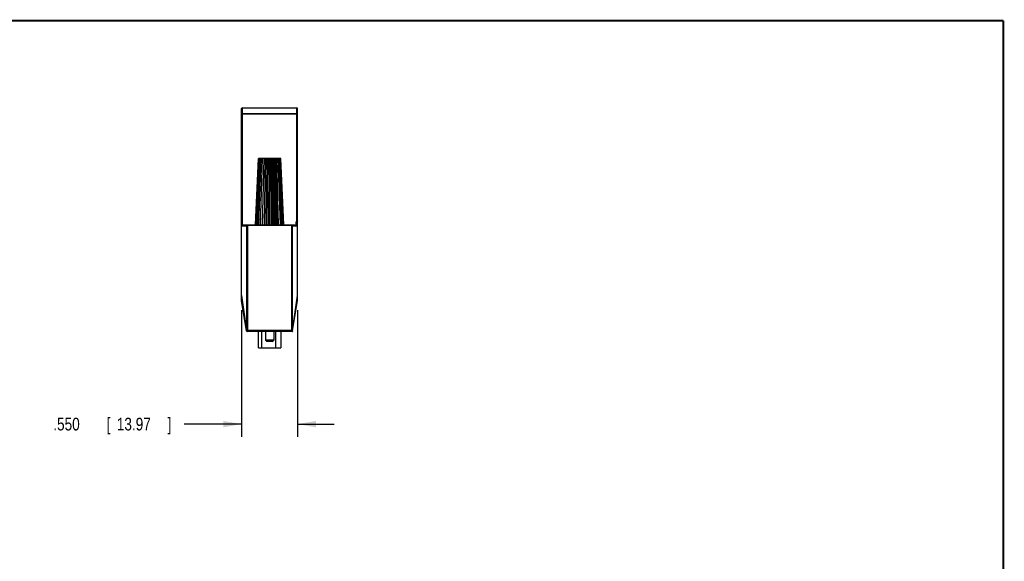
# Model space of a CAD drawing. Header units: inches. Extents: x 0.2 to 16.8, y 0.1 to 10.8.
# Tile 10 of 10: x 7.1 to 16.8, y 5.4 to 10.8. Entities that reach past the tile are written whole.
import ezdxf

# ---------------------------------------------------------------- set-up
doc = ezdxf.new("R2010")
doc.units = ezdxf.units.IN
doc.header["$LTSCALE"] = 0.935
doc.header["$MEASUREMENT"] = 0
doc.layers.get('0').update_dxf_attribs({"linetype": 'CONTINUOUS'})
doc.layers.add('DIMENSIONS', color=7, linetype='CONTINUOUS')
doc.styles.get("Standard").update_dxf_attribs({"font": 'txt', "width": 0.8})
doc.dimstyles.new('DIMSTYLE_1', dxfattribs={"dimtxt": 0.125, "dimasz": 0.18, "dimexe": 0.18, "dimexo": 0.0625, "dimgap": 0.09, "dimtad": 0, "dimtih": 1, "dimtoh": 1, "dimdec": 3, "dimzin": 4, "dimdsep": 46, "dimtxsty": 'STANDARD', "dimblk": '_FILLED', "dimblk1": '_FILLED', "dimblk2": '_FILLED', "dimcen": 0.09, "dimadec": 0, "dimazin": 0, "dimtp": 0.01, "dimtm": 0.01, "dimtfac": 1, "dimtdec": 3, "dimtofl": 0, "dimtmove": 0, "dimatfit": 3, "dimldrblk": '_FILLED', "dimfxl": 1, "dimtolj": 1, "dimtzin": 4, "dimarcsym": 0})

# ---------------------------------------------------------------- blocks, each defined once
blk = doc.blocks.new('_FILLED')
at = {"color": 0, "linetype": 'BYBLOCK'}
blk.add_solid([(0, 0), (-1, 0.174), (-1, -0.174)], dxfattribs=at)
blk = doc.blocks.new('*D4')
at = {"layer": 'DIMENSIONS', "color": 2, "linetype": 'CONTINUOUS'}
for p, q in [((9.2596, 7.9111), (9.2596, 6.666)), ((9.8096, 7.9111), (9.8096, 6.666)), ((9.2596, 6.791), (8.6944, 6.791)), ((9.8096, 6.791), (10.1696, 6.791))]:
    blk.add_line(p, q, dxfattribs=at)
at = {"layer": 'DIMENSIONS', "color": 2, "linetype": 'CONTINUOUS', "xscale": 0.18, "yscale": 0.18, "zscale": 0.18}
blk.add_blockref('_FILLED', (9.2596, 6.791), dxfattribs=at)
at = {"layer": 'DIMENSIONS', "color": 2, "linetype": 'CONTINUOUS', "xscale": 0.18, "yscale": 0.18, "zscale": 0.18, "rotation": 180}
blk.add_blockref('_FILLED', (9.8096, 6.791), dxfattribs=at)
at = {"layer": 'DIMENSIONS', "color": 2, "linetype": 'CONTINUOUS', "width": 0.8}
for s, p in [('.550', (7.4069, 6.7285)), ('[', (7.9319, 6.7285)), ('13.97', (8.0319, 6.7285)), (']', (8.5319, 6.7285))]:
    blk.add_text(s, height=0.125, dxfattribs=at).set_placement(p)

msp = doc.modelspace()

# ---------------------------------------------------------------- linework, layer by layer
at = {"color": 7, "linetype": 'CONTINUOUS'}
for p, q in [((9.2596, 8.0023), (9.2596, 9.8943)), ((9.2676, 8.7523), (9.2676, 9.9023)), ((9.2676, 9.9023), (9.8016, 9.9023)), ((9.8016, 8.7839), (9.8016, 9.9023)), ((9.8096, 8.0023), (9.8096, 9.8943)), ((9.8016, 9.844), (9.2676, 9.844)), ((9.8016, 9.8381), (9.2676, 9.8381)), ((9.3964, 8.7523), (9.4246, 9.4023)), ((9.3985, 8.7523), (9.4263, 9.4023)), ((9.4047, 8.7523), (9.4313, 9.4023)), ((9.4149, 8.7523), (9.4394, 9.4023)), ((9.6446, 9.4023), (9.4246, 9.4023)), ((9.4287, 8.7523), (9.4504, 9.4023)), ((9.4458, 8.7523), (9.4639, 9.4023)), ((9.4773, 9.4023), (9.4625, 8.7523)), ((9.4655, 8.7523), (9.4796, 9.4023)), ((9.4924, 9.4023), (9.4815, 8.7523)), ((9.4873, 8.7523), (9.497, 9.4023)), ((9.5087, 9.4023), (9.5021, 8.7523)), ((9.5106, 8.7523), (9.5155, 9.4023)), ((9.5259, 9.4023), (9.5237, 8.7523)), ((9.5346, 8.7523), (9.5346, 9.4023)), ((9.5433, 9.4023), (9.5456, 8.7523)), ((9.5586, 8.7523), (9.5537, 9.4023)), ((9.5605, 9.4023), (9.5672, 8.7523)), ((9.5819, 8.7523), (9.5722, 9.4023)), ((9.5769, 9.4023), (9.5877, 8.7523)), ((9.6037, 8.7523), (9.5896, 9.4023)), ((9.592, 9.4023), (9.6067, 8.7523)), ((9.6235, 8.7523), (9.6053, 9.4023)), ((9.6405, 8.7523), (9.6189, 9.4023)), ((9.6544, 8.7523), (9.6299, 9.4023)), ((9.6645, 8.7523), (9.638, 9.4023)), ((9.6708, 8.7523), (9.643, 9.4023)), ((9.6729, 8.7523), (9.6446, 9.4023)), ((9.2596, 8.7523), (9.8096, 8.7523)), ((9.3085, 8.7423), (9.3085, 7.7102)), ((9.3164, 8.7443), (9.3164, 7.7103)), ((9.7528, 8.7443), (9.3164, 8.7443)), ((9.7528, 7.7103), (9.7528, 8.7443)), ((9.7607, 7.7102), (9.7607, 8.7423)), ((9.2596, 8.056), (9.3085, 7.7102)), ((9.7607, 7.7102), (9.8096, 8.056)), ((9.3089, 7.7068), (9.2596, 8.0023)), ((9.7604, 7.7068), (9.8096, 8.0023)), ((9.7528, 7.7103), (9.3164, 7.7103)), ((9.7528, 7.7023), (9.3164, 7.7023)), ((9.4256, 7.541), (9.4256, 7.7023)), ((9.4545, 7.7023), (9.4545, 7.541)), ((9.4936, 7.7023), (9.4936, 7.6173)), ((9.5756, 7.7023), (9.5756, 7.6173)), ((9.5945, 7.541), (9.5945, 7.7023)), ((9.6436, 7.7023), (9.6436, 7.541)), ((9.5756, 7.6173), (9.4936, 7.6173)), ((9.5086, 7.6023), (9.4936, 7.6173)), ((9.5606, 7.6023), (9.5086, 7.6023)), ((9.5606, 7.6023), (9.5756, 7.6173)), ((9.4256, 7.541), (9.6436, 7.541))]:
    msp.add_line(p, q, dxfattribs=at)
at = {"color": 7, "linetype": 'CONTINUOUS', "const_width": 0.02}
for points in [[(16.75, 10.7586), (0.25, 10.7586)], [(16.75, 0.2586), (16.75, 10.7586)]]:
    msp.add_lwpolyline(points, dxfattribs=at)
at = {"color": 7, "linetype": 'CONTINUOUS'}
for centre, start, end in [((9.2676, 9.8943), 90, 180), ((9.8016, 9.8943), 0, 90), ((9.3164, 7.7103), 189.46232, 270), ((9.7528, 7.7103), 270, 350.53768)]:
    msp.add_arc(centre, 0.008, start, end, dxfattribs=at)
for points, knots in [([(9.2596, 9.8361), (9.2596, 9.8366), (9.2597, 9.8377), (9.2602, 9.8392), (9.2609, 9.8405), (9.2619, 9.8417), (9.2632, 9.8427), (9.2646, 9.8435), (9.2661, 9.8439), (9.2671, 9.844), (9.2676, 9.844)], [0, 0, 0, 0, 0.124257, 0.248705, 0.373351, 0.49828, 0.623595, 0.749252, 0.874709, 1, 1, 1, 1]), ([(9.2596, 9.8361), (9.2596, 9.8363), (9.2598, 9.8366), (9.2603, 9.8369), (9.261, 9.8372), (9.262, 9.8375), (9.2632, 9.8378), (9.2646, 9.8379), (9.2661, 9.838), (9.2671, 9.8381), (9.2676, 9.8381)], [0, 0, 0, 0, 0.04781, 0.116165, 0.211411, 0.333119, 0.47819, 0.641905, 0.817893, 1, 1, 1, 1]), ([(9.8096, 9.8361), (9.8096, 9.8366), (9.8095, 9.8377), (9.8091, 9.8392), (9.8083, 9.8405), (9.8073, 9.8417), (9.8061, 9.8427), (9.8047, 9.8435), (9.8032, 9.8439), (9.8021, 9.844), (9.8016, 9.844)], [0, 0, 0, 0, 0.124257, 0.248705, 0.373351, 0.49828, 0.623595, 0.749252, 0.874709, 1, 1, 1, 1]), ([(9.8096, 9.8361), (9.8096, 9.8363), (9.8095, 9.8366), (9.809, 9.8369), (9.8082, 9.8372), (9.8072, 9.8375), (9.806, 9.8378), (9.8046, 9.8379), (9.8032, 9.838), (9.8021, 9.8381), (9.8016, 9.8381)], [0, 0, 0, 0, 0.04781, 0.116165, 0.211411, 0.333119, 0.47819, 0.641905, 0.817893, 1, 1, 1, 1]), ([(9.2596, 8.7523), (9.26, 8.7509), (9.2606, 8.7485), (9.2617, 8.7455), (9.2627, 8.7436), (9.2637, 8.7424), (9.2648, 8.7422), (9.2658, 8.7423), (9.2669, 8.7423), (9.268, 8.7423), (9.2692, 8.7423), (9.2706, 8.7423), (9.272, 8.7423), (9.2735, 8.7423), (9.2752, 8.7423), (9.277, 8.7423), (9.2789, 8.7423), (9.281, 8.7423), (9.2832, 8.7423), (9.2856, 8.7423), (9.2882, 8.7423), (9.291, 8.7423), (9.294, 8.7423), (9.2973, 8.7423), (9.3008, 8.7423), (9.3045, 8.7423), (9.3072, 8.7423), (9.3085, 8.7423)], [0, 0, 0, 0, 0.078158, 0.133661, 0.171535, 0.195719, 0.212426, 0.229976, 0.248941, 0.269411, 0.291485, 0.315283, 0.340935, 0.368585, 0.398387, 0.430508, 0.465128, 0.502442, 0.542658, 0.586001, 0.632716, 0.683064, 0.737328, 0.795812, 0.858845, 0.92678, 1, 1, 1, 1]), ([(9.3085, 8.7423), (9.3086, 8.7429), (9.3089, 8.7442), (9.3097, 8.7459), (9.3107, 8.7475), (9.3115, 8.7484), (9.3119, 8.7488)], [0, 0, 0, 0, 0.258712, 0.516433, 0.765454, 1, 1, 1, 1]), ([(9.3119, 8.7488), (9.3122, 8.7492), (9.3128, 8.75), (9.314, 8.7509), (9.3153, 8.7517), (9.3168, 8.7522), (9.3179, 8.7523), (9.3184, 8.7523)], [0, 0, 0, 0, 0.189788, 0.386277, 0.587837, 0.793081, 1, 1, 1, 1]), ([(9.3164, 8.7443), (9.3159, 8.7448), (9.3148, 8.7459), (9.3133, 8.7474), (9.3123, 8.7484), (9.3119, 8.7488)], [0, 0, 0, 0, 0.357707, 0.693272, 1, 1, 1, 1]), ([(9.7508, 8.7523), (9.7514, 8.7523), (9.7524, 8.7522), (9.7539, 8.7517), (9.7553, 8.7509), (9.7564, 8.75), (9.7571, 8.7492), (9.7574, 8.7488)], [0, 0, 0, 0, 0.206919, 0.412163, 0.613723, 0.810212, 1, 1, 1, 1]), ([(9.7574, 8.7488), (9.7569, 8.7484), (9.756, 8.7474), (9.7544, 8.7459), (9.7534, 8.7448), (9.7528, 8.7443)], [0, 0, 0, 0, 0.306716, 0.64228, 1, 1, 1, 1]), ([(9.7574, 8.7488), (9.7578, 8.7484), (9.7586, 8.7475), (9.7596, 8.7459), (9.7603, 8.7442), (9.7606, 8.7429), (9.7607, 8.7423)], [0, 0, 0, 0, 0.234546, 0.483567, 0.741288, 1, 1, 1, 1]), ([(9.7607, 8.7423), (9.762, 8.7423), (9.7646, 8.7423), (9.7682, 8.7423), (9.7716, 8.7423), (9.7748, 8.7423), (9.7777, 8.7423), (9.7804, 8.7423), (9.783, 8.7423), (9.7853, 8.7423), (9.7875, 8.7423), (9.7896, 8.7423), (9.7915, 8.7423), (9.7933, 8.7423), (9.7949, 8.7423), (9.7965, 8.7423), (9.7979, 8.7423), (9.7992, 8.7423), (9.8004, 8.7423), (9.8016, 8.7423), (9.8027, 8.7423), (9.8037, 8.7423), (9.8046, 8.7422), (9.8057, 8.7426), (9.8066, 8.7438), (9.8076, 8.7457), (9.8087, 8.7486), (9.8093, 8.7509), (9.8096, 8.7523)], [0, 0, 0, 0, 0.070515, 0.136127, 0.197177, 0.253982, 0.306838, 0.35602, 0.401782, 0.444363, 0.483983, 0.520849, 0.555151, 0.587068, 0.616766, 0.644397, 0.670105, 0.694024, 0.716276, 0.736975, 0.756222, 0.774101, 0.790668, 0.807178, 0.832028, 0.869885, 0.924365, 1, 1, 1, 1]), ([(9.7946, 8.7694), (9.7946, 8.7702), (9.7947, 8.7719), (9.7953, 8.7747), (9.7963, 8.7775), (9.7978, 8.7801), (9.7996, 8.7822), (9.8009, 8.7834), (9.8016, 8.7839)], [0, 0, 0, 0, 0.134541, 0.322318, 0.504082, 0.678231, 0.843591, 1, 1, 1, 1]), ([(9.8096, 8.7523), (9.8089, 8.7523), (9.8073, 8.7524), (9.805, 8.753), (9.8028, 8.7541), (9.8007, 8.7555), (9.7988, 8.7574), (9.7972, 8.7597), (9.7959, 8.7624), (9.795, 8.7653), (9.7947, 8.7677), (9.7946, 8.7691), (9.7946, 8.7694)], [0, 0, 0, 0, 0.091323, 0.184202, 0.28032, 0.380642, 0.486559, 0.59832, 0.715732, 0.838036, 0.96305, 1, 1, 1, 1]), ([(9.8096, 8.7893), (9.8096, 8.7891), (9.8095, 8.7887), (9.809, 8.7882), (9.8082, 8.7876), (9.8072, 8.7871), (9.806, 8.7865), (9.8046, 8.7857), (9.8031, 8.7849), (9.8021, 8.7842), (9.8016, 8.7839)], [0, 0, 0, 0, 0.058029, 0.129953, 0.223051, 0.339307, 0.477761, 0.635897, 0.81079, 1, 1, 1, 1]), ([(9.3085, 7.7102), (9.3086, 7.7103), (9.3089, 7.7106), (9.3094, 7.7108), (9.3101, 7.7108), (9.3109, 7.7107), (9.3116, 7.7105), (9.3123, 7.7101), (9.3129, 7.7097), (9.3134, 7.7091), (9.3137, 7.7085), (9.3138, 7.708), (9.3139, 7.7077)], [0, 0, 0, 0, 0.070274, 0.152697, 0.251467, 0.36194, 0.476286, 0.587774, 0.691751, 0.790455, 0.89066, 1, 1, 1, 1]), ([(9.3092, 7.7052), (9.3091, 7.7056), (9.309, 7.7061), (9.3089, 7.7066), (9.3089, 7.7068)], [0, 0, 0, 0, 0.656491, 1, 1, 1, 1]), ([(9.3098, 7.7036), (9.3096, 7.7039), (9.3094, 7.7044), (9.3093, 7.7049), (9.3092, 7.7052)], [0, 0, 0, 0, 0.462993, 1, 1, 1, 1]), ([(9.3139, 7.7077), (9.3137, 7.7078), (9.3132, 7.7078), (9.3125, 7.7076), (9.3118, 7.7073), (9.311, 7.7069), (9.3103, 7.7064), (9.3099, 7.706), (9.3098, 7.7058)], [0, 0, 0, 0, 0.136745, 0.288911, 0.458841, 0.645705, 0.833446, 1, 1, 1, 1]), ([(9.3139, 7.7027), (9.3137, 7.7027), (9.3132, 7.7027), (9.3125, 7.7027), (9.3118, 7.7028), (9.311, 7.703), (9.3103, 7.7033), (9.3099, 7.7035), (9.3098, 7.7036)], [0, 0, 0, 0, 0.149539, 0.312965, 0.488591, 0.672967, 0.849505, 1, 1, 1, 1]), ([(9.3139, 7.7077), (9.3141, 7.708), (9.3147, 7.7086), (9.3155, 7.7094), (9.3161, 7.71), (9.3164, 7.7103)], [0, 0, 0, 0, 0.322888, 0.658238, 1, 1, 1, 1]), ([(9.7554, 7.7077), (9.7551, 7.708), (9.7546, 7.7086), (9.7537, 7.7094), (9.7531, 7.71), (9.7528, 7.7103)], [0, 0, 0, 0, 0.322888, 0.658238, 1, 1, 1, 1]), ([(9.7607, 7.7102), (9.7607, 7.7103), (9.7604, 7.7106), (9.7598, 7.7108), (9.7591, 7.7108), (9.7584, 7.7107), (9.7576, 7.7105), (9.7569, 7.7101), (9.7563, 7.7097), (9.7559, 7.7091), (9.7555, 7.7085), (9.7554, 7.708), (9.7554, 7.7077)], [0, 0, 0, 0, 0.070274, 0.152697, 0.251467, 0.36194, 0.476286, 0.587774, 0.691751, 0.790455, 0.89066, 1, 1, 1, 1]), ([(9.7554, 7.7077), (9.7556, 7.7078), (9.7561, 7.7078), (9.7568, 7.7076), (9.7575, 7.7073), (9.7582, 7.7069), (9.7589, 7.7064), (9.7593, 7.706), (9.7595, 7.7058)], [0, 0, 0, 0, 0.136745, 0.288911, 0.458841, 0.645705, 0.833446, 1, 1, 1, 1]), ([(9.7554, 7.7027), (9.7556, 7.7027), (9.756, 7.7027), (9.7567, 7.7027), (9.7575, 7.7028), (9.7582, 7.703), (9.7589, 7.7033), (9.7593, 7.7035), (9.7595, 7.7036)], [0, 0, 0, 0, 0.149539, 0.312965, 0.488591, 0.672967, 0.849505, 1, 1, 1, 1]), ([(9.7601, 7.7052), (9.76, 7.7049), (9.7598, 7.7044), (9.7596, 7.7039), (9.7595, 7.7036)], [0, 0, 0, 0, 0.537007, 1, 1, 1, 1]), ([(9.7604, 7.7068), (9.7603, 7.7066), (9.7603, 7.7061), (9.7601, 7.7056), (9.7601, 7.7052)], [0, 0, 0, 0, 0.333625, 1, 1, 1, 1])]:
    msp.add_open_spline(points, degree=3, knots=knots, dxfattribs=at)

# ---------------------------------------------------------------- dimensions: what is measured, and where the dimension line sits
at = {"layer": 'DIMENSIONS', "color": 2, "linetype": 'CONTINUOUS'}
dim = msp.add_linear_dim(base=(9.8096, 6.791), p1=(9.2596, 7.9111), p2=(9.8096, 7.9111), dimstyle='DIMSTYLE_1', dxfattribs=at)
dim.commit()
dim.dimension.update_dxf_attribs({"geometry": '*D4', "text_midpoint": (8.0194, 6.791), "dimtype": 160})

doc.saveas('drawing.dxf')
